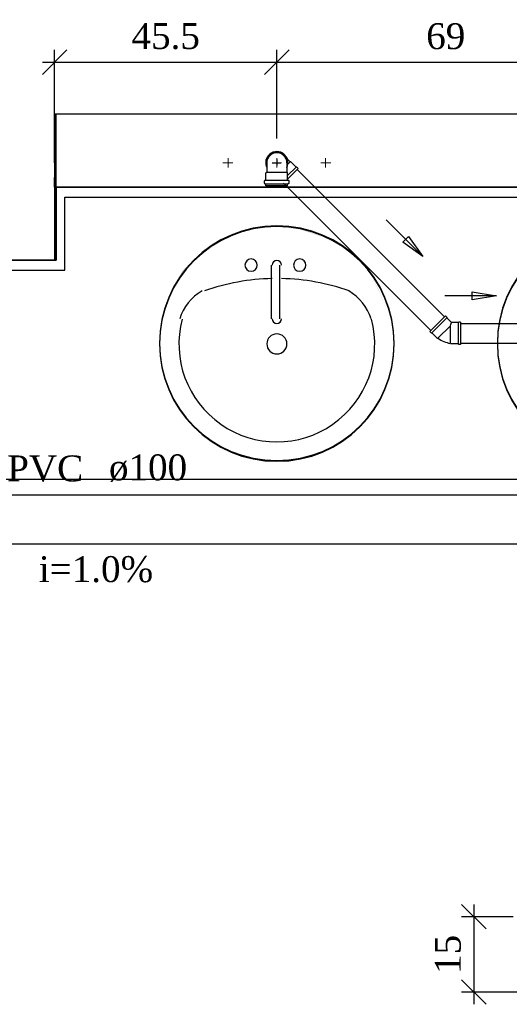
# Model space of a CAD drawing. Header units: millimetres. Extents: x 664 to 730045, y -4 to 80.
# Tile 8 of 78: x 683.41 to 687.42, y 32.32 to 40.37. Entities that reach past the tile are written whole.
import ezdxf

# ---------------------------------------------------------------- set-up
doc = ezdxf.new("R2010")
doc.units = ezdxf.units.MM
doc.header["$MEASUREMENT"] = 0
for name, color, linetype, lineweight in [('Simbolos', 1, 'Continuous', 30), ('SIMBOLOS INT', 8, 'Continuous', 5), ('Simbolos_int', 1, 'Continuous', 30), ('TQ-Sentido tubo', 7, 'Continuous', 20), ('TQ-Seção tubo', 1, 'Continuous', 30), ('TQ-Textos tubo', 7, 'Continuous', 20)]:
    doc.layers.add(name, color=color, linetype=linetype, lineweight=lineweight)
doc.styles.add('TimesNewRoman', font='times.ttf')
doc.dimstyles.get("Standard").update_dxf_attribs({"dimtxt": 0.18, "dimasz": 0.18, "dimexe": 0.18, "dimexo": 0.0625, "dimgap": 0.09, "dimtad": 0, "dimtih": 1, "dimtoh": 1, "dimdec": 4, "dimzin": 0, "dimdsep": 46, "dimtxsty": 'Standard', "dimcen": 0.09, "dimadec": 0, "dimazin": 0, "dimtfac": 1, "dimtdec": 4, "dimtofl": 0, "dimtmove": 0, "dimatfit": 3, "dimfxl": 0, "dimtolj": 1, "dimtzin": 0, "dimarcsym": 0})
doc.dimstyles.new('UM_25.000000', dxfattribs={"dimtxt": 0.18, "dimasz": 0.2, "dimexe": 0.1, "dimexo": 0.2, "dimgap": 0, "dimtad": 1, "dimtih": 1, "dimtoh": 1, "dimdec": 1, "dimlfac": 25, "dimzin": 0, "dimdsep": 46, "dimtxsty": 'Standard', "dimblk": 'CLOSED', "dimblk1": 'CLOSED', "dimblk2": 'CLOSED', "dimcen": 0.09, "dimdle": 0.1, "dimadec": 1, "dimazin": 2, "dimtfac": 1, "dimtdec": 4, "dimtofl": 0, "dimtmove": 0, "dimatfit": 3, "dimldrblk": 'CLOSED', "dimfxl": 0, "dimtolj": 1, "dimarcsym": 0})

# ---------------------------------------------------------------- blocks, each defined once
blk = doc.blocks.new('_OBLIQUE')
at = {"color": 0, "linetype": 'ByBlock', "lineweight": -2}
blk.add_line((-0.5, -0.5), (0.5, 0.5), dxfattribs=at)
blk = doc.blocks.new('*D32')
at = {"color": 0, "linetype": 'Continuous', "lineweight": -2}
for p, q in [((683.6961, 39.2011), (683.6961, 40.1241)), ((685.5151, 39.4011), (685.5151, 40.1241)), ((683.5961, 40.0241), (685.6151, 40.0241))]:
    blk.add_line(p, q, dxfattribs=at)
at = {"layer": 'Defpoints', "color": 0}
for p in [(685.5151, 40.0241), (685.5151, 39.2011), (683.6961, 39.0011)]:
    blk.add_point(p, dxfattribs=at)
at = {"color": 0, "lineweight": -2, "xscale": 0.2, "yscale": 0.2, "zscale": 0.2, "rotation": 180}
blk.add_blockref('_OBLIQUE', (683.6961, 40.0241), dxfattribs=at)
at = {"color": 0, "lineweight": -2, "xscale": 0.2, "yscale": 0.2, "zscale": 0.2}
blk.add_blockref('_OBLIQUE', (685.5151, 40.0241), dxfattribs=at)
at = {"color": 7, "insert": (684.6056, 40.2359), "char_height": 0.2118, "attachment_point": 5, "rotation": 0.00573, "style": 'TimesNewRoman'}
blk.add_mtext('\\A1;45.5', dxfattribs=at)
blk = doc.blocks.new('*D33')
at = {"color": 0, "linetype": 'Continuous', "lineweight": -2}
for p, q in [((685.5151, 39.4011), (685.5151, 40.1241)), ((688.2801, 39.4011), (688.2801, 40.1241)), ((685.4151, 40.0241), (688.3801, 40.0241))]:
    blk.add_line(p, q, dxfattribs=at)
at = {"layer": 'Defpoints', "color": 0}
for p in [(688.2801, 40.0241), (685.5151, 39.2011), (688.2801, 39.2011)]:
    blk.add_point(p, dxfattribs=at)
at = {"color": 0, "lineweight": -2, "xscale": 0.2, "yscale": 0.2, "zscale": 0.2, "rotation": 180}
blk.add_blockref('_OBLIQUE', (685.5151, 40.0241), dxfattribs=at)
at = {"color": 0, "lineweight": -2, "xscale": 0.2, "yscale": 0.2, "zscale": 0.2}
blk.add_blockref('_OBLIQUE', (688.2801, 40.0241), dxfattribs=at)
at = {"color": 7, "insert": (686.8976, 40.2359), "char_height": 0.2118, "attachment_point": 5, "rotation": 0.00573, "style": 'TimesNewRoman'}
blk.add_mtext('\\A1;69', dxfattribs=at)
blk = doc.blocks.new('*D45')
at = {"color": 0, "linetype": 'Continuous', "lineweight": -2}
for p, q in [((687.1276, 33.1321), (687.1276, 32.3157)), ((687.4481, 33.0321), (687.0276, 33.0321)), ((687.7453, 32.4157), (687.0276, 32.4157))]:
    blk.add_line(p, q, dxfattribs=at)
at = {"layer": 'Defpoints', "color": 0}
for p in [(687.6481, 33.0321), (687.1276, 32.4157), (687.9453, 32.4157)]:
    blk.add_point(p, dxfattribs=at)
at = {"color": 0, "lineweight": -2, "xscale": 0.2, "yscale": 0.2, "zscale": 0.2}
for p, rotation in [((687.1276, 33.0321), 90), ((687.1276, 32.4157), 270)]:
    blk.add_blockref('_OBLIQUE', p, dxfattribs=dict(at, rotation=rotation))
at = {"color": 7, "insert": (686.9158, 32.7239), "char_height": 0.2118, "attachment_point": 5, "rotation": 90, "style": 'TimesNewRoman'}
blk.add_mtext('\\A1;15', dxfattribs=at)

msp = doc.modelspace()

# ---------------------------------------------------------------- hatches: boundary and pattern name
at = {"linetype": 'Continuous'}
for points in [[(686.4641, 37.7221), (686.4761, 37.7251), (686.4291, 37.9361), (686.3581, 38.1411), (686.2651, 38.3231), (686.1011, 38.4751), (685.9131, 38.5871), (685.7021, 38.6571), (685.4911, 38.6801), (685.2801, 38.6571), (685.0931, 38.5871), (684.9051, 38.4751), (684.7411, 38.3171), (684.6481, 38.1351), (684.5771, 37.9361), (684.5771, 37.9361), (684.6481, 38.1411), (684.7651, 38.3291), (684.9051, 38.4751), (685.0931, 38.5871), (685.3041, 38.6571), (685.5151, 38.6801), (685.7261, 38.6571), (685.9131, 38.5871), (686.1011, 38.4751), (686.2651, 38.3231), (686.3581, 38.1351), (686.4291, 37.9361), (686.4761, 37.7251), (686.4761, 37.7191), (686.4761, 37.7191)], [(689.2301, 37.7221), (689.2411, 37.7251), (689.1941, 37.9361), (689.1241, 38.1411), (689.0301, 38.3231), (688.8661, 38.4751), (688.6791, 38.5871), (688.4681, 38.6571), (688.2571, 38.6801), (688.0461, 38.6571), (687.8581, 38.5871), (687.6711, 38.4751), (687.5071, 38.3171), (687.4131, 38.1351), (687.3431, 37.9361), (687.3431, 37.9361), (687.4131, 38.1411), (687.5301, 38.3291), (687.6711, 38.4751), (687.8581, 38.5871), (688.0691, 38.6571), (688.2801, 38.6801), (688.4911, 38.6571), (688.6791, 38.5871), (688.8661, 38.4751), (689.0301, 38.3231), (689.1241, 38.1351), (689.1941, 37.9361), (689.2411, 37.7251), (689.2411, 37.7191), (689.2411, 37.7191)], [(684.4551, 38.3921), (684.4551, 38.3981), (684.4551, 38.3981), (684.4551, 38.3921), (684.4551, 38.3921), (684.4551, 38.3921), (684.4551, 38.3921)], [(687.2211, 38.3921), (687.2211, 38.3981), (687.2211, 38.3981), (687.2211, 38.3921), (687.2211, 38.3921), (687.2211, 38.3921), (687.2211, 38.3921)]]:
    msp.add_hatch(color=8, dxfattribs=at).paths.add_polyline_path(points)

# ---------------------------------------------------------------- linework, layer by layer
at = {"color": 7}
for p, q in [((708.9741, 39.5981), (683.6961, 39.5981)), ((683.7101, 39.0031), (683.7101, 39.6001)), ((683.6961, 39.0011), (683.6961, 39.0821)), ((702.6861, 39.0011), (683.6961, 39.0011)), ((683.7101, 38.4051), (683.7101, 39.0031)), ((683.7101, 39.0031), (703.1161, 39.0031)), ((692.8511, 39.0031), (683.7101, 39.0031)), ((683.7101, 39.0031), (683.7101, 38.4051)), ((683.7801, 38.3231), (683.7801, 38.9211)), ((683.7801, 38.9211), (692.8511, 38.9211)), ((683.6961, 38.4041), (682.5021, 38.4041)), ((682.5151, 38.4051), (683.7101, 38.4051)), ((683.7101, 38.4051), (682.5151, 38.4051)), ((682.5151, 38.3231), (683.7801, 38.3231)), ((680.6331, 36.6121), (692.8511, 36.6121))]:
    msp.add_line(p, q, dxfattribs=at)
msp.add_line((683.6961, 39.5981), (683.6961, 38.4041))
at = {"color": 8}
for p, q in [((685.4681, 38.3641), (685.4681, 37.9251)), ((685.5381, 38.3641), (685.5381, 37.9251))]:
    msp.add_line(p, q, dxfattribs=at)
for centre, radius, start, end in [((685.5151, 37.7251), 0.9604, 0, 180), ((685.5151, 37.7191), 0.9604, 0, 180), ((688.2801, 37.7251), 0.9604, 0, 180), ((688.2801, 37.7191), 0.9604, 0, 180), ((685.3041, 38.3641), 0.0505, 0, 180), ((685.3041, 38.3641), 0.0505, 180, 0), ((685.5151, 38.3641), 0.0379, 0, 180), ((685.7021, 38.3641), 0.0505, 0, 180), ((685.7021, 38.3641), 0.0505, 180, 0), ((685.5151, 36.4541), 1.8001, 91.2067, 109.209), ((685.5151, 36.4541), 1.8001, 70.7914, 88.7933), ((685.1161, 37.7961), 0.4161, 120.793, 162.19), ((685.8901, 37.7961), 0.4161, 17.8096, 59.2073), ((685.5151, 37.7191), 0.8016, 165.307, 14.6929), ((685.5151, 37.9251), 0.0379, 180, 0), ((685.5151, 37.7191), 0.0821, 0, 180), ((685.5151, 37.7251), 0.9604, 180, 0), ((685.5151, 37.7191), 0.9604, 180, 0), ((685.5151, 37.7191), 0.0821, 180, 0), ((688.2801, 37.7251), 0.9604, 180, 0), ((688.2801, 37.7191), 0.9604, 180, 0)]:
    msp.add_arc(centre, radius, start, end, dxfattribs=at)
at = {"layer": 'Simbolos'}
for p, q in [((685.4321, 39.2011), (685.4321, 39.1611)), ((685.4321, 39.1611), (685.4321, 39.1241)), ((685.5971, 39.2011), (685.5971, 39.1611)), ((685.5971, 39.1611), (685.5971, 39.1241)), ((685.6011, 39.2311), (685.6231, 39.2081)), ((685.6891, 39.1551), (685.6031, 39.0681)), ((685.6301, 39.2081), (685.6231, 39.2081)), ((685.6721, 39.1661), (685.6301, 39.2081)), ((685.6781, 39.1661), (685.6721, 39.1661)), ((685.6891, 39.1551), (685.6781, 39.1661)), ((685.4261, 39.1191), (685.4321, 39.1241)), ((685.4261, 39.0621), (685.4261, 39.1191)), ((685.6031, 39.1191), (685.5971, 39.1241)), ((685.6031, 39.0621), (685.6031, 39.1191)), ((685.4141, 39.0341), (685.4141, 39.0531)), ((685.4171, 39.0301), (685.4231, 39.0291)), ((685.4181, 39.0571), (685.4231, 39.0581)), ((685.4261, 39.0131), (685.4261, 39.0251)), ((685.6031, 39.0131), (685.4261, 39.0131)), ((685.6031, 39.0131), (685.6031, 39.0251)), ((685.6111, 39.0571), (685.6061, 39.0581)), ((685.6121, 39.0301), (685.6061, 39.0291)), ((685.6151, 39.0341), (685.6151, 39.0531)), ((686.8962, 37.9487), (686.7675, 37.82)), ((686.8962, 37.9487), (686.9075, 37.9374)), ((686.9075, 37.9374), (686.9075, 37.9318)), ((686.9075, 37.9318), (686.9457, 37.8936)), ((686.9994, 37.8936), (686.9457, 37.8936)), ((687.0037, 37.8978), (686.9994, 37.8936)), ((687.0192, 37.8978), (687.0037, 37.8978)), ((687.0192, 37.8978), (687.0192, 37.7154)), ((686.7675, 37.82), (686.7788, 37.8087)), ((686.7788, 37.8087), (686.7845, 37.8087)), ((686.7845, 37.8087), (686.8269, 37.7663)), ((686.8269, 37.7663), (686.834, 37.7663)), ((686.94, 37.7196), (686.9351, 37.7246)), ((686.9994, 37.7196), (686.94, 37.7196)), ((687.0037, 37.7154), (686.9994, 37.7196)), ((687.0192, 37.7154), (687.0037, 37.7154))]:
    msp.add_line(p, q, dxfattribs=at)
for centre, radius, start, end in [((685.5151, 39.2011), 0.0823, 0.00018, 180), ((685.4181, 39.0531), 0.004, 95.0002, 180), ((685.4181, 39.0341), 0.004, 180, 255), ((685.4221, 39.0621), 0.004, 275, 0.00018), ((685.4221, 39.0251), 0.004, 0.00018, 75.0002), ((685.6071, 39.0621), 0.004, 180, 265), ((685.6071, 39.0251), 0.004, 105, 180), ((685.6111, 39.0531), 0.004, 0.00018, 85.0002), ((685.6111, 39.0341), 0.004, 285, 0.00018), ((686.9711, 37.9544), 0.2337, 233.933, 261.067)]:
    msp.add_arc(centre, radius, start, end, dxfattribs=at)
at = {"layer": 'SIMBOLOS INT', "linetype": 'Continuous'}
for p, q in [((685.1161, 39.2011), (685.1161, 39.2401)), ((685.5151, 39.2011), (685.5151, 39.2401)), ((685.9141, 39.2011), (685.9141, 39.2401)), ((685.1161, 39.2011), (685.0741, 39.2011)), ((685.1161, 39.2011), (685.1551, 39.2011)), ((685.1161, 39.2011), (685.1161, 39.1621)), ((685.5151, 39.2011), (685.4761, 39.2011)), ((685.5151, 39.2011), (685.5151, 39.1621)), ((685.5151, 39.2011), (685.5541, 39.2011)), ((685.9141, 39.2011), (685.8751, 39.2011)), ((685.9141, 39.2011), (685.9561, 39.2011)), ((685.9141, 39.2011), (685.9141, 39.1621))]:
    msp.add_line(p, q, dxfattribs=at)
at = {"layer": 'Simbolos_int'}
for p, q in [((685.4761, 39.2011), (685.5471, 39.2011)), ((685.5151, 39.2281), (685.5151, 39.1791)), ((685.6721, 39.1661), (685.6031, 39.0961)), ((685.6231, 39.2081), (685.6051, 39.1911)), ((685.4321, 39.1241), (685.5971, 39.1241)), ((685.4261, 39.0581), (685.6031, 39.0581)), ((685.4261, 39.0281), (685.6031, 39.0281)), ((686.7845, 37.8087), (686.9075, 37.9318)), ((686.9351, 37.8674), (686.834, 37.7663)), ((686.9351, 37.8674), (686.9393, 37.8787)), ((686.9351, 37.7246), (686.9351, 37.8674)), ((686.9393, 37.8787), (686.9457, 37.8936)), ((686.9994, 37.8936), (686.9994, 37.7196))]:
    msp.add_line(p, q, dxfattribs=at)
for start in [19.6234, 334.623]:
    msp.add_arc((685.5151, 39.2011), 0.0912, start, 205.377, dxfattribs=at)
at = {"layer": 'TQ-Seção tubo'}
for p, q in [((685.682, 39.1473), (686.8884, 37.9409)), ((685.5689, 39.0342), (686.7753, 37.8278)), ((687.0192, 37.8866), (689.309, 37.8866)), ((687.0192, 37.7266), (689.309, 37.7266)), ((677.5055, 36.4837), (690.1191, 36.4837)), ((677.5055, 36.0837), (689.7191, 36.0837))]:
    msp.add_line(p, q, dxfattribs=at)

# ---------------------------------------------------------------- texts
at = {"layer": 'TQ-Textos tubo', "char_height": 0.2118, "line_spacing_factor": 0.798, "style": 'TimesNewRoman'}
for s, insert, width, attachment_point in [('PVC', (683.9301, 36.59), 1.15604, 9), ('ø100', (684.1411, 36.59), 1.193706, 7), ('i=1.0%', (684.0351, 35.766), 1.741303, 8)]:
    msp.add_mtext(s, dxfattribs=dict(at, insert=insert, width=width, attachment_point=attachment_point))

# ---------------------------------------------------------------- dimensions: what is measured, and where the dimension line sits
at = {"linetype": 'Continuous'}
dim = msp.add_linear_dim(base=(685.5151, 40.0241), p1=(683.6961, 39.0011), p2=(685.5151, 39.2011), dimstyle='UM_25.000000', override={"dimtxt": 0.2118, "dimasz": 0.2, "dimexe": 0.1, "dimexo": 0.2, "dimtad": 1, "dimtih": 0, "dimtoh": 0, "dimdec": 1, "dimlfac": 25, "dimzin": 8, "dimtxsty": 'TimesNewRoman', "dimblk": 'OBLIQUE', "dimblk1": 'OBLIQUE', "dimblk2": 'OBLIQUE', "dimsah": 1, "dimdle": 0.1, "dimse1": 0, "dimse2": 0, "dimclrt": 7, "dimadec": 1, "dimazin": 3, "dimtmove": 2, "dimldrblk": 'OBLIQUE'}, dxfattribs=at)
dim.commit()
dim.dimension.update_dxf_attribs({"geometry": '*D32', "text_midpoint": (684.6056, 40.2359), "dimtype": 160, "text_rotation": 0.00573})
dim = msp.add_linear_dim(base=(688.2801, 40.0241), p1=(685.5151, 39.2011), p2=(688.2801, 39.2011), text='69', dimstyle='UM_25.000000', override={"dimtxt": 0.2118, "dimasz": 0.2, "dimexe": 0.1, "dimexo": 0.2, "dimtad": 1, "dimtih": 0, "dimtoh": 0, "dimdec": 1, "dimlfac": 25, "dimzin": 8, "dimtxsty": 'TimesNewRoman', "dimblk": 'OBLIQUE', "dimblk1": 'OBLIQUE', "dimblk2": 'OBLIQUE', "dimsah": 1, "dimdle": 0.1, "dimse1": 0, "dimse2": 0, "dimclrt": 7, "dimadec": 1, "dimazin": 3, "dimtmove": 2, "dimldrblk": 'OBLIQUE'}, dxfattribs=at)
dim.commit()
dim.dimension.update_dxf_attribs({"geometry": '*D33', "text_midpoint": (686.8976, 40.2359), "dimtype": 160, "text_rotation": 0.00573})
dim = msp.add_linear_dim(base=(687.1276, 32.4157), p1=(687.6481, 33.0321), p2=(687.9453, 32.4157), angle=90, text='15', dimstyle='UM_25.000000', override={"dimtxt": 0.2118, "dimasz": 0.2, "dimexe": 0.1, "dimexo": 0.2, "dimtad": 1, "dimtih": 0, "dimtoh": 0, "dimdec": 1, "dimlfac": 25, "dimzin": 8, "dimtxsty": 'TimesNewRoman', "dimblk": 'OBLIQUE', "dimblk1": 'OBLIQUE', "dimblk2": 'OBLIQUE', "dimsah": 1, "dimdle": 0.1, "dimse1": 0, "dimse2": 0, "dimclrt": 7, "dimadec": 1, "dimazin": 3, "dimtmove": 2, "dimldrblk": 'OBLIQUE'}, dxfattribs=at)
dim.commit()
dim.dimension.update_dxf_attribs({"geometry": '*D45', "text_midpoint": (686.9158, 32.7239), "dimtype": 160, "text_rotation": 90})

# ---------------------------------------------------------------- leaders
at = {"layer": 'TQ-Sentido tubo'}
for points in [[(686.7102, 38.4345), (686.4107, 38.7341)], [(687.313, 38.112), (686.8894, 38.112)]]:
    msp.add_leader(points, dimstyle='Standard', override={"dimasz": 0.2, "dimldrblk": 'CLOSED'}, dxfattribs=at)

doc.saveas('drawing.dxf')
